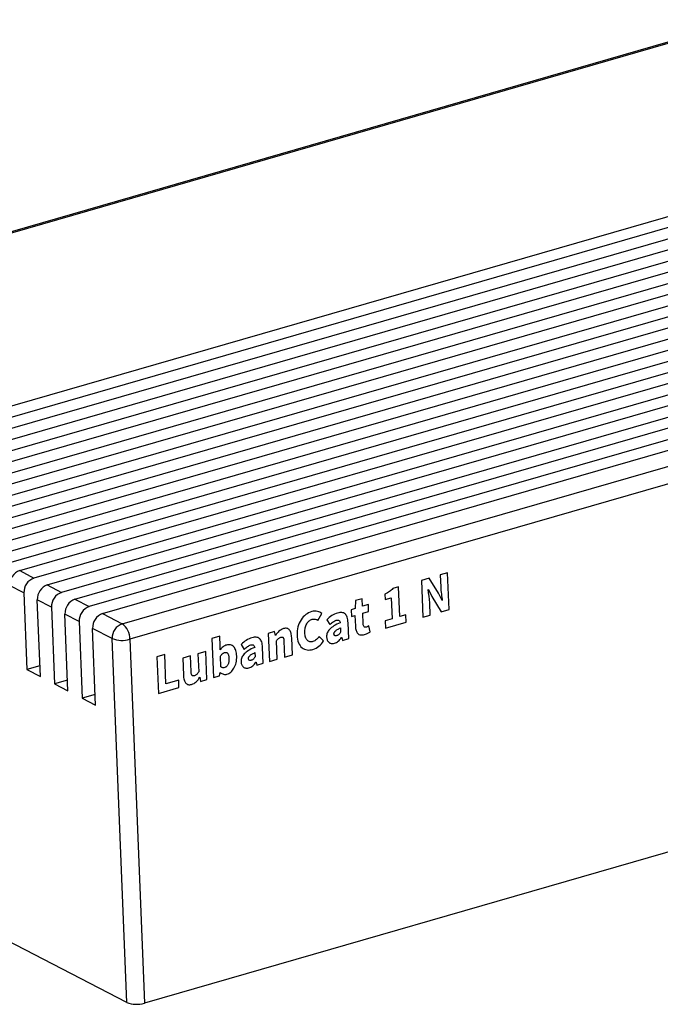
# Model space of a CAD drawing. Header units: millimetres. Extents: x 1635 to 1825, y 2196 to 2483.
# Tile 7 of 10: x 1703 to 1743, y 2276 to 2338. Entities that reach past the tile are written whole.
import ezdxf

# ---------------------------------------------------------------- set-up
doc = ezdxf.new("R2010")
doc.units = ezdxf.units.MM

msp = doc.modelspace()

# ---------------------------------------------------------------- linework, layer by layer
at = {"color": 7, "linetype": 'Continuous', "lineweight": 25}
for p, q in [((1748.265, 2338.077), (1675.832, 2317.185)), ((1748.458, 2338.049), (1676.024, 2317.158)), ((1761.982, 2331.052), (1689.549, 2310.16)), ((1690.39, 2309.725), (1762.824, 2330.616)), ((1763.722, 2330.151), (1691.288, 2309.26)), ((1692.13, 2308.825), (1764.564, 2329.716)), ((1765.461, 2329.251), (1693.028, 2308.36)), ((1693.87, 2307.925), (1766.303, 2328.816)), ((1767.201, 2328.351), (1694.768, 2307.46)), ((1695.609, 2307.024), (1768.043, 2327.916)), ((1768.941, 2327.451), (1696.507, 2306.56)), ((1697.349, 2306.124), (1769.783, 2327.016)), ((1770.68, 2326.551), (1698.247, 2305.66)), ((1699.089, 2305.224), (1771.522, 2326.115)), ((1772.42, 2325.651), (1699.987, 2304.76)), ((1700.828, 2304.324), (1773.262, 2325.215)), ((1774.16, 2324.751), (1701.726, 2303.859)), ((1702.568, 2303.424), (1775.002, 2324.315)), ((1775.899, 2323.851), (1703.466, 2302.959)), ((1704.308, 2302.524), (1776.741, 2323.415)), ((1777.639, 2322.95), (1705.206, 2302.059)), ((1706.047, 2301.624), (1778.481, 2322.515)), ((1779.379, 2322.05), (1706.945, 2301.159)), ((1707.787, 2300.724), (1780.221, 2321.615)), ((1709.022, 2300.085), (1781.455, 2320.976)), ((1781.934, 2320.002), (1709.5, 2299.111)), ((1702.568, 2303.424), (1703.466, 2302.959)), ((1702.834, 2302.027), (1701.936, 2302.492)), ((1704.308, 2302.524), (1705.206, 2302.059)), ((1702.834, 2302.027), (1703.026, 2297.208)), ((1703.868, 2296.773), (1703.676, 2301.592)), ((1704.574, 2301.127), (1703.676, 2301.592)), ((1706.047, 2301.624), (1706.945, 2301.159)), ((1704.574, 2301.127), (1704.766, 2296.308)), ((1705.608, 2295.873), (1705.415, 2300.692)), ((1706.313, 2300.227), (1705.415, 2300.692)), ((1707.787, 2300.724), (1709.022, 2300.085)), ((1706.313, 2300.227), (1706.505, 2295.408)), ((1708.39, 2299.153), (1707.155, 2299.791)), ((1707.347, 2294.972), (1707.155, 2299.791)), ((1709.302, 2276.263), (1708.39, 2299.153)), ((1709.5, 2299.111), (1710.413, 2276.221)), ((1703.841, 2297.443), (1703.026, 2297.208)), ((1703.026, 2297.208), (1703.868, 2296.773)), ((1782.846, 2297.112), (1710.413, 2276.221)), ((1705.581, 2296.543), (1704.766, 2296.308)), ((1704.766, 2296.308), (1705.608, 2295.873)), ((1707.321, 2295.643), (1706.505, 2295.408)), ((1706.505, 2295.408), (1707.347, 2294.972)), ((1709.302, 2276.263), (1676.529, 2293.22))]:
    msp.add_line(p, q, dxfattribs=at)
at = {"color": 7, "linetype": 'Continuous', "flags": 128}
for points in [[(1727.936, 2300.493), (1728.399, 2300.627), (1728.399, 2300.627), (1728.368, 2301.396), (1728.368, 2301.396), (1728.353, 2301.61), (1728.327, 2301.825), (1728.299, 2302.036), (1728.271, 2302.234), (1728.271, 2302.234), (1728.285, 2302.238), (1728.285, 2302.238), (1728.514, 2301.791), (1728.514, 2301.791), (1729.092, 2300.827), (1729.092, 2300.827), (1729.589, 2300.97), (1729.589, 2300.97), (1729.497, 2303.287), (1729.497, 2303.287), (1729.034, 2303.153), (1729.034, 2303.153), (1729.065, 2302.387), (1729.065, 2302.387), (1729.071, 2302.281), (1729.08, 2302.173), (1729.091, 2302.064), (1729.105, 2301.954), (1729.12, 2301.845), (1729.135, 2301.742), (1729.149, 2301.644), (1729.164, 2301.55), (1729.164, 2301.55), (1729.151, 2301.546), (1729.151, 2301.546), (1728.922, 2302), (1728.922, 2302), (1728.341, 2302.954), (1728.341, 2302.954), (1727.844, 2302.81), (1727.844, 2302.81), (1727.936, 2300.493)], [(1725.579, 2299.816), (1726.884, 2300.193), (1726.884, 2300.193), (1726.866, 2300.648), (1726.866, 2300.648), (1726.491, 2300.54), (1726.491, 2300.54), (1726.417, 2302.399), (1726.417, 2302.399), (1726.058, 2302.295), (1726.058, 2302.295), (1726.005, 2302.244), (1725.951, 2302.195), (1725.895, 2302.149), (1725.837, 2302.106), (1725.775, 2302.064), (1725.707, 2302.022), (1725.633, 2301.981), (1725.554, 2301.94), (1725.554, 2301.94), (1725.568, 2301.6), (1725.568, 2301.6), (1725.951, 2301.71), (1725.951, 2301.71), (1726.003, 2300.399), (1726.003, 2300.399), (1725.561, 2300.271), (1725.561, 2300.271), (1725.579, 2299.816)], [(1724.272, 2299.407), (1724.33, 2299.426), (1724.384, 2299.446), (1724.434, 2299.467), (1724.48, 2299.489), (1724.522, 2299.512), (1724.562, 2299.534), (1724.597, 2299.555), (1724.63, 2299.576), (1724.63, 2299.576), (1724.536, 2299.95), (1724.536, 2299.95), (1724.468, 2299.911), (1724.391, 2299.878), (1724.391, 2299.878), (1724.349, 2299.869), (1724.31, 2299.87), (1724.275, 2299.879), (1724.244, 2299.898), (1724.218, 2299.928), (1724.199, 2299.97), (1724.186, 2300.023), (1724.18, 2300.089), (1724.18, 2300.089), (1724.153, 2300.752), (1724.153, 2300.752), (1724.528, 2300.86), (1724.528, 2300.86), (1724.51, 2301.291), (1724.51, 2301.291), (1724.136, 2301.183), (1724.136, 2301.183), (1724.117, 2301.653), (1724.117, 2301.653), (1723.711, 2301.536), (1723.711, 2301.536), (1723.675, 2301.05), (1723.675, 2301.05), (1723.433, 2300.958), (1723.433, 2300.958), (1723.449, 2300.549), (1723.449, 2300.549), (1723.665, 2300.611), (1723.665, 2300.611), (1723.691, 2299.942), (1723.691, 2299.942), (1723.696, 2299.865), (1723.704, 2299.794), (1723.717, 2299.728), (1723.733, 2299.667), (1723.754, 2299.612), (1723.779, 2299.561), (1723.807, 2299.516), (1723.84, 2299.476), (1723.877, 2299.442), (1723.919, 2299.416), (1723.965, 2299.396), (1724.017, 2299.384), (1724.073, 2299.379), (1724.135, 2299.381), (1724.2, 2299.391), (1724.271, 2299.407), (1724.271, 2299.407), (1724.272, 2299.407)], [(1721.022, 2298.473), (1721.123, 2298.507), (1721.218, 2298.551), (1721.309, 2298.605), (1721.394, 2298.667), (1721.475, 2298.74), (1721.551, 2298.822), (1721.622, 2298.913), (1721.688, 2299.014), (1721.688, 2299.014), (1721.411, 2299.282), (1721.411, 2299.282), (1721.374, 2299.228), (1721.334, 2299.178), (1721.29, 2299.131), (1721.244, 2299.086), (1721.193, 2299.046), (1721.14, 2299.012), (1721.083, 2298.984), (1721.022, 2298.962), (1721.022, 2298.962), (1720.968, 2298.95), (1720.916, 2298.944), (1720.867, 2298.944), (1720.821, 2298.952), (1720.778, 2298.965), (1720.737, 2298.986), (1720.698, 2299.012), (1720.663, 2299.046), (1720.631, 2299.085), (1720.602, 2299.13), (1720.578, 2299.182), (1720.557, 2299.239), (1720.54, 2299.302), (1720.527, 2299.372), (1720.517, 2299.447), (1720.511, 2299.528), (1720.511, 2299.528), (1720.511, 2299.609), (1720.516, 2299.687), (1720.525, 2299.761), (1720.538, 2299.832), (1720.555, 2299.899), (1720.577, 2299.963), (1720.604, 2300.024), (1720.634, 2300.081), (1720.668, 2300.134), (1720.704, 2300.182), (1720.743, 2300.225), (1720.784, 2300.263), (1720.828, 2300.296), (1720.873, 2300.324), (1720.922, 2300.347), (1720.972, 2300.365), (1720.972, 2300.365), (1721.026, 2300.377), (1721.077, 2300.382), (1721.125, 2300.381), (1721.171, 2300.373), (1721.215, 2300.359), (1721.258, 2300.342), (1721.299, 2300.32), (1721.34, 2300.294), (1721.34, 2300.294), (1721.589, 2300.722), (1721.589, 2300.722), (1721.529, 2300.766), (1721.463, 2300.804), (1721.391, 2300.836), (1721.312, 2300.86), (1721.228, 2300.874), (1721.139, 2300.878), (1721.044, 2300.868), (1720.944, 2300.846), (1720.944, 2300.846), (1720.845, 2300.812), (1720.751, 2300.768), (1720.66, 2300.717), (1720.574, 2300.657), (1720.493, 2300.588), (1720.416, 2300.511), (1720.343, 2300.425), (1720.275, 2300.331), (1720.213, 2300.23), (1720.16, 2300.124), (1720.116, 2300.012), (1720.08, 2299.894), (1720.053, 2299.771), (1720.034, 2299.643), (1720.024, 2299.509), (1720.023, 2299.369), (1720.023, 2299.369), (1720.035, 2299.232), (1720.055, 2299.105), (1720.082, 2298.99), (1720.118, 2298.886), (1720.161, 2298.792), (1720.212, 2298.71), (1720.271, 2298.639), (1720.337, 2298.578), (1720.409, 2298.528), (1720.485, 2298.489), (1720.565, 2298.46), (1720.649, 2298.441), (1720.736, 2298.433), (1720.828, 2298.436), (1720.923, 2298.449), (1721.022, 2298.473), (1721.022, 2298.473), (1721.022, 2298.473)], [(1722.37, 2298.859), (1722.435, 2298.882), (1722.498, 2298.912), (1722.558, 2298.949), (1722.615, 2298.992), (1722.67, 2299.041), (1722.723, 2299.094), (1722.774, 2299.151), (1722.822, 2299.213), (1722.822, 2299.213), (1722.833, 2299.217), (1722.833, 2299.217), (1722.877, 2299.034), (1722.877, 2299.034), (1723.275, 2299.149), (1723.275, 2299.149), (1723.235, 2300.147), (1723.235, 2300.147), (1723.228, 2300.245), (1723.216, 2300.335), (1723.2, 2300.417), (1723.179, 2300.49), (1723.153, 2300.556), (1723.122, 2300.613), (1723.086, 2300.662), (1723.046, 2300.703), (1723.001, 2300.736), (1722.951, 2300.761), (1722.898, 2300.78), (1722.84, 2300.791), (1722.778, 2300.794), (1722.712, 2300.79), (1722.642, 2300.778), (1722.567, 2300.759), (1722.567, 2300.759), (1722.474, 2300.728), (1722.383, 2300.69), (1722.296, 2300.645), (1722.211, 2300.594), (1722.129, 2300.537), (1722.049, 2300.475), (1721.971, 2300.408), (1721.896, 2300.336), (1721.896, 2300.336), (1722.08, 2300.027), (1722.08, 2300.027), (1722.134, 2300.078), (1722.189, 2300.126), (1722.241, 2300.167), (1722.293, 2300.204), (1722.343, 2300.235), (1722.393, 2300.262), (1722.44, 2300.283), (1722.488, 2300.3), (1722.488, 2300.3), (1722.545, 2300.313), (1722.594, 2300.316), (1722.636, 2300.309), (1722.67, 2300.293), (1722.696, 2300.268), (1722.717, 2300.235), (1722.732, 2300.194), (1722.74, 2300.145), (1722.74, 2300.145), (1722.629, 2300.098), (1722.526, 2300.05), (1722.431, 2300), (1722.344, 2299.95), (1722.264, 2299.898), (1722.194, 2299.846), (1722.131, 2299.793), (1722.076, 2299.739), (1722.028, 2299.684), (1721.987, 2299.626), (1721.954, 2299.568), (1721.927, 2299.507), (1721.906, 2299.444), (1721.893, 2299.38), (1721.886, 2299.314), (1721.886, 2299.245), (1721.886, 2299.245), (1721.891, 2299.193), (1721.899, 2299.145), (1721.911, 2299.099), (1721.926, 2299.056), (1721.945, 2299.017), (1721.968, 2298.981), (1721.994, 2298.947), (1722.025, 2298.917), (1722.058, 2298.891), (1722.094, 2298.87), (1722.133, 2298.855), (1722.175, 2298.845), (1722.219, 2298.84), (1722.267, 2298.841), (1722.317, 2298.847), (1722.37, 2298.859)], [(1718.283, 2297.709), (1718.772, 2297.85), (1718.772, 2297.85), (1718.726, 2299.003), (1718.726, 2299.003), (1718.76, 2299.049), (1718.793, 2299.09), (1718.825, 2299.126), (1718.856, 2299.157), (1718.888, 2299.184), (1718.923, 2299.206), (1718.961, 2299.225), (1719, 2299.239), (1719, 2299.239), (1719.045, 2299.249), (1719.084, 2299.248), (1719.118, 2299.237), (1719.145, 2299.215), (1719.157, 2299.2), (1719.167, 2299.181), (1719.175, 2299.157), (1719.183, 2299.131), (1719.19, 2299.101), (1719.194, 2299.066), (1719.198, 2299.028), (1719.2, 2298.986), (1719.2, 2298.986), (1719.241, 2297.985), (1719.241, 2297.985), (1719.729, 2298.126), (1719.729, 2298.126), (1719.687, 2299.194), (1719.687, 2299.194), (1719.681, 2299.275), (1719.673, 2299.351), (1719.662, 2299.421), (1719.646, 2299.485), (1719.628, 2299.544), (1719.605, 2299.597), (1719.579, 2299.645), (1719.55, 2299.688), (1719.517, 2299.724), (1719.48, 2299.753), (1719.438, 2299.775), (1719.393, 2299.79), (1719.344, 2299.797), (1719.291, 2299.798), (1719.233, 2299.791), (1719.172, 2299.778), (1719.172, 2299.778), (1719.093, 2299.748), (1719.018, 2299.711), (1718.949, 2299.667), (1718.884, 2299.614), (1718.824, 2299.555), (1718.768, 2299.493), (1718.715, 2299.427), (1718.666, 2299.358), (1718.666, 2299.358), (1718.656, 2299.355), (1718.656, 2299.355), (1718.613, 2299.59), (1718.613, 2299.59), (1718.213, 2299.475), (1718.213, 2299.475), (1718.283, 2297.709)], [(1722.526, 2299.34), (1722.488, 2299.331), (1722.454, 2299.328), (1722.424, 2299.331), (1722.398, 2299.34), (1722.377, 2299.355), (1722.362, 2299.376), (1722.352, 2299.404), (1722.347, 2299.438), (1722.347, 2299.438), (1722.347, 2299.461), (1722.35, 2299.484), (1722.355, 2299.507), (1722.364, 2299.53), (1722.376, 2299.553), (1722.391, 2299.577), (1722.41, 2299.601), (1722.431, 2299.625), (1722.456, 2299.649), (1722.485, 2299.673), (1722.519, 2299.697), (1722.557, 2299.722), (1722.6, 2299.747), (1722.647, 2299.772), (1722.698, 2299.797), (1722.753, 2299.822), (1722.753, 2299.822), (1722.765, 2299.547), (1722.765, 2299.547), (1722.738, 2299.508), (1722.712, 2299.474), (1722.685, 2299.442), (1722.657, 2299.414), (1722.628, 2299.39), (1722.596, 2299.37), (1722.562, 2299.353), (1722.526, 2299.34), (1722.526, 2299.34), (1722.526, 2299.34)], [(1715.614, 2296.912), (1715.678, 2296.934), (1715.739, 2296.964), (1715.798, 2297.002), (1715.855, 2297.046), (1715.908, 2297.097), (1715.959, 2297.155), (1716.008, 2297.22), (1716.054, 2297.292), (1716.096, 2297.37), (1716.132, 2297.453), (1716.162, 2297.541), (1716.186, 2297.633), (1716.204, 2297.731), (1716.217, 2297.833), (1716.223, 2297.941), (1716.224, 2298.053), (1716.224, 2298.053), (1716.217, 2298.149), (1716.205, 2298.239), (1716.189, 2298.323), (1716.167, 2298.399), (1716.142, 2298.469), (1716.111, 2298.532), (1716.076, 2298.589), (1716.036, 2298.638), (1715.993, 2298.68), (1715.945, 2298.714), (1715.894, 2298.74), (1715.84, 2298.757), (1715.782, 2298.767), (1715.72, 2298.768), (1715.656, 2298.762), (1715.587, 2298.746), (1715.587, 2298.746), (1715.531, 2298.727), (1715.477, 2298.702), (1715.422, 2298.671), (1715.369, 2298.635), (1715.318, 2298.594), (1715.268, 2298.548), (1715.221, 2298.498), (1715.176, 2298.445), (1715.176, 2298.445), (1715.177, 2298.705), (1715.177, 2298.705), (1715.153, 2299.306), (1715.153, 2299.306), (1714.665, 2299.165), (1714.665, 2299.165), (1714.763, 2296.694), (1714.763, 2296.694), (1715.147, 2296.805), (1715.147, 2296.805), (1715.177, 2297.023), (1715.177, 2297.023), (1715.188, 2297.026), (1715.188, 2297.026), (1715.239, 2296.985), (1715.291, 2296.952), (1715.344, 2296.926), (1715.397, 2296.908), (1715.452, 2296.898), (1715.506, 2296.895), (1715.56, 2296.899), (1715.614, 2296.911), (1715.614, 2296.911), (1715.614, 2296.912)], [(1716.987, 2297.306), (1717.052, 2297.329), (1717.115, 2297.359), (1717.175, 2297.396), (1717.232, 2297.439), (1717.287, 2297.488), (1717.34, 2297.541), (1717.391, 2297.598), (1717.439, 2297.661), (1717.439, 2297.661), (1717.45, 2297.664), (1717.45, 2297.664), (1717.494, 2297.481), (1717.494, 2297.481), (1717.892, 2297.596), (1717.892, 2297.596), (1717.852, 2298.595), (1717.852, 2298.595), (1717.845, 2298.693), (1717.833, 2298.782), (1717.817, 2298.864), (1717.796, 2298.938), (1717.77, 2299.003), (1717.739, 2299.06), (1717.703, 2299.109), (1717.663, 2299.15), (1717.618, 2299.183), (1717.568, 2299.209), (1717.515, 2299.227), (1717.457, 2299.238), (1717.395, 2299.241), (1717.329, 2299.237), (1717.259, 2299.226), (1717.184, 2299.207), (1717.184, 2299.207), (1717.091, 2299.176), (1717, 2299.138), (1716.913, 2299.093), (1716.828, 2299.041), (1716.746, 2298.984), (1716.666, 2298.922), (1716.588, 2298.855), (1716.513, 2298.783), (1716.513, 2298.783), (1716.697, 2298.474), (1716.697, 2298.474), (1716.751, 2298.526), (1716.806, 2298.573), (1716.858, 2298.614), (1716.91, 2298.651), (1716.96, 2298.683), (1717.01, 2298.71), (1717.057, 2298.731), (1717.105, 2298.748), (1717.105, 2298.748), (1717.162, 2298.76), (1717.211, 2298.763), (1717.253, 2298.756), (1717.286, 2298.74), (1717.313, 2298.715), (1717.334, 2298.682), (1717.349, 2298.642), (1717.357, 2298.593), (1717.357, 2298.593), (1717.246, 2298.545), (1717.143, 2298.497), (1717.048, 2298.448), (1716.961, 2298.397), (1716.881, 2298.346), (1716.811, 2298.294), (1716.748, 2298.24), (1716.693, 2298.186), (1716.645, 2298.131), (1716.604, 2298.074), (1716.571, 2298.015), (1716.544, 2297.954), (1716.523, 2297.891), (1716.51, 2297.827), (1716.503, 2297.761), (1716.503, 2297.693), (1716.503, 2297.693), (1716.508, 2297.641), (1716.516, 2297.592), (1716.527, 2297.547), (1716.543, 2297.504), (1716.562, 2297.464), (1716.585, 2297.428), (1716.611, 2297.395), (1716.641, 2297.364), (1716.675, 2297.338), (1716.711, 2297.318), (1716.75, 2297.302), (1716.792, 2297.292), (1716.836, 2297.288), (1716.884, 2297.289), (1716.934, 2297.294), (1716.987, 2297.306)], [(1711.295, 2295.694), (1712.592, 2296.068), (1712.592, 2296.068), (1712.573, 2296.528), (1712.573, 2296.528), (1711.766, 2296.295), (1711.766, 2296.295), (1711.692, 2298.151), (1711.692, 2298.151), (1711.203, 2298.011), (1711.203, 2298.011), (1711.295, 2295.694)], [(1713.387, 2296.27), (1713.468, 2296.299), (1713.544, 2296.336), (1713.613, 2296.381), (1713.676, 2296.434), (1713.735, 2296.494), (1713.79, 2296.56), (1713.842, 2296.633), (1713.891, 2296.712), (1713.891, 2296.712), (1713.902, 2296.715), (1713.902, 2296.715), (1713.948, 2296.459), (1713.948, 2296.459), (1714.346, 2296.574), (1714.346, 2296.574), (1714.276, 2298.339), (1714.276, 2298.339), (1713.787, 2298.198), (1713.787, 2298.198), (1713.832, 2297.066), (1713.832, 2297.066), (1713.802, 2297.013), (1713.772, 2296.967), (1713.741, 2296.927), (1713.71, 2296.893), (1713.678, 2296.866), (1713.642, 2296.843), (1713.604, 2296.824), (1713.562, 2296.811), (1713.562, 2296.811), (1713.517, 2296.8), (1713.476, 2296.8), (1713.443, 2296.81), (1713.415, 2296.832), (1713.403, 2296.847), (1713.392, 2296.866), (1713.383, 2296.889), (1713.376, 2296.916), (1713.369, 2296.946), (1713.364, 2296.981), (1713.361, 2297.019), (1713.358, 2297.062), (1713.358, 2297.062), (1713.318, 2298.063), (1713.318, 2298.063), (1712.83, 2297.922), (1712.83, 2297.922), (1712.872, 2296.854), (1712.872, 2296.854), (1712.877, 2296.773), (1712.885, 2296.698), (1712.897, 2296.628), (1712.912, 2296.563), (1712.931, 2296.504), (1712.953, 2296.451), (1712.979, 2296.403), (1713.008, 2296.36), (1713.041, 2296.324), (1713.079, 2296.295), (1713.12, 2296.273), (1713.165, 2296.258), (1713.215, 2296.25), (1713.268, 2296.25), (1713.325, 2296.257), (1713.387, 2296.27), (1713.387, 2296.27), (1713.387, 2296.27)], [(1715.477, 2297.335), (1715.417, 2297.321), (1715.356, 2297.321), (1715.294, 2297.336), (1715.231, 2297.365), (1715.231, 2297.365), (1715.203, 2298.052), (1715.203, 2298.052), (1715.234, 2298.096), (1715.265, 2298.136), (1715.296, 2298.17), (1715.326, 2298.199), (1715.357, 2298.224), (1715.389, 2298.244), (1715.422, 2298.261), (1715.456, 2298.272), (1715.456, 2298.272), (1715.488, 2298.28), (1715.519, 2298.284), (1715.547, 2298.284), (1715.573, 2298.279), (1715.598, 2298.271), (1715.62, 2298.258), (1715.64, 2298.241), (1715.659, 2298.22), (1715.675, 2298.194), (1715.69, 2298.165), (1715.702, 2298.131), (1715.713, 2298.093), (1715.722, 2298.051), (1715.728, 2298.005), (1715.733, 2297.954), (1715.736, 2297.9), (1715.736, 2297.9), (1715.736, 2297.836), (1715.735, 2297.778), (1715.73, 2297.722), (1715.723, 2297.671), (1715.713, 2297.623), (1715.701, 2297.579), (1715.686, 2297.539), (1715.669, 2297.503), (1715.65, 2297.47), (1715.629, 2297.441), (1715.607, 2297.415), (1715.584, 2297.392), (1715.559, 2297.373), (1715.533, 2297.357), (1715.505, 2297.344), (1715.477, 2297.334), (1715.477, 2297.334), (1715.477, 2297.335)], [(1717.143, 2297.787), (1717.105, 2297.779), (1717.071, 2297.776), (1717.041, 2297.779), (1717.015, 2297.788), (1716.994, 2297.803), (1716.979, 2297.824), (1716.969, 2297.852), (1716.964, 2297.886), (1716.964, 2297.886), (1716.964, 2297.909), (1716.967, 2297.931), (1716.972, 2297.954), (1716.981, 2297.978), (1716.993, 2298.001), (1717.008, 2298.024), (1717.027, 2298.048), (1717.048, 2298.072), (1717.073, 2298.096), (1717.102, 2298.12), (1717.136, 2298.145), (1717.174, 2298.17), (1717.217, 2298.194), (1717.263, 2298.219), (1717.315, 2298.244), (1717.37, 2298.27), (1717.37, 2298.27), (1717.382, 2297.994), (1717.382, 2297.994), (1717.355, 2297.955), (1717.329, 2297.921), (1717.302, 2297.889), (1717.274, 2297.862), (1717.245, 2297.837), (1717.213, 2297.817), (1717.179, 2297.8), (1717.143, 2297.787), (1717.143, 2297.787), (1717.143, 2297.787)]]:
    msp.add_lwpolyline(points, dxfattribs=at)
at = {"color": 7, "linetype": 'Continuous', "lineweight": 25}
for centre, radius, start, end in [((1702.887, 2302.527), 0.952, 109.58929, 182.14283), ((1703.785, 2302.063), 0.952, 109.58929, 182.14283), ((1704.627, 2301.627), 0.952, 109.58929, 182.14283), ((1705.525, 2301.163), 0.952, 109.58929, 182.14283), ((1706.366, 2300.727), 0.952, 109.58929, 182.14283), ((1707.264, 2300.263), 0.952, 109.58929, 182.14283), ((1708.106, 2299.827), 0.952, 109.58929, 182.14283), ((1709.341, 2299.188), 0.952, 109.58929, 182.14283), ((1708.287, 2299.119), 1.213, 359.60956, 52.73419), ((1709.006, 2300.765), 1.726, 249.08302, 286.63601), ((1709.919, 2277.875), 1.726, 249.08302, 286.63601)]:
    msp.add_arc(centre, radius, start, end, dxfattribs=at)

doc.saveas('drawing.dxf')
